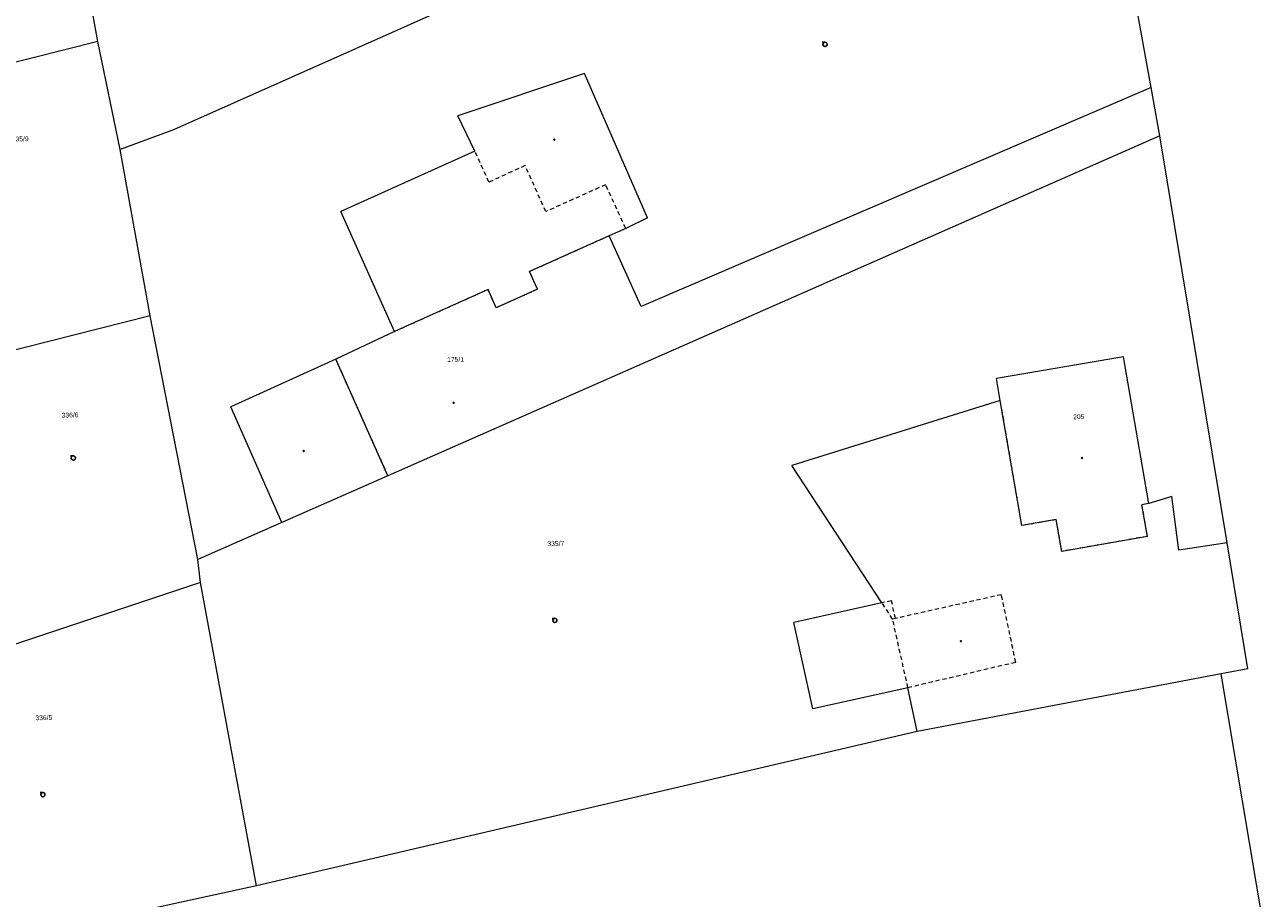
# Model space of a CAD drawing. Header units: millimetres. Extents: x -211955 to 157391, y -241491 to 94238.
# Tile 134 of 138: x -27614 to 58906, y -25766 to 35654. Entities that reach past the tile are written whole.
import ezdxf

# ---------------------------------------------------------------- set-up
doc = ezdxf.new("R2010")
doc.units = ezdxf.units.MM
doc.linetypes.add('Cerchovana_1', pattern=[500, 300, -100, 0, -100])
doc.layers.add('XR$1$PODKLAD_1', color=7, linetype='Continuous', lineweight=25)

# ---------------------------------------------------------------- blocks, each defined once
blk = doc.blocks.new('3$0400')
at = {"layer": 'XR$1$PODKLAD_1', "color": 7, "lineweight": 25}
blk.add_lwpolyline([(0, 0), (-380, 100), (-650, 370), (-750, 740), (-650, 1110), (-380, 1380), (-10, 1480), (360, 1380), (630, 1110), (730, 730), (630, 350), (360, 80), (-20, -20), (980, -20)], dxfattribs=at)
blk = doc.blocks.new('4$0200')
at = {"layer": 'XR$1$PODKLAD_1', "color": 7, "lineweight": 25}
blk.add_lwpolyline([(90, 150), (180, 0), (90, -150), (-90, -150), (-180, 0), (-90, 150), (90, 150)], close=True, dxfattribs=at)
blk = doc.blocks.new('$280')
at = {"layer": 'XR$1$PODKLAD_1', "color": 7, "lineweight": 25}
blk.add_lwpolyline([(0, 170), (100, 150), (150, 60), (170, 0), (150, -90), (70, -160), (0, -170), (-90, -140), (-150, -80), (-170, 0), (-150, 90), (-70, 160), (0, 170)], close=True, dxfattribs=at)

msp = doc.modelspace()

# ---------------------------------------------------------------- linework, layer by layer
at = {"layer": 'XR$1$PODKLAD_1', "color": 126, "linetype": 'Continuous', "lineweight": 13}
for p, q in [((45592.294, 56209.569), (-17146.316, 28255.263)), ((-22469.242, 34477.63), (-25328.907, 50462.802)), ((51581.713, 31227.862), (48902.166, 45977.05)), ((-22469.242, 34477.63), (-38515.442, 30426.129)), ((-20903.817, 26873.458), (-22469.242, 34477.63)), ((11755.568, 32229.439), (2845.845, 29231.835)), ((16173.895, 22073.905), (11755.568, 32229.439)), ((51581.713, 31227.862), (15725.366, 15841.151)), ((51581.713, 31227.862), (15725.366, 15841.151)), ((52194.257, 27841.76), (51581.713, 31227.862)), ((52194.257, 27841.76), (51581.713, 31227.862)), ((4036.32, 26760.06), (2845.845, 29231.835)), ((-17146.316, 28255.263), (-20903.817, 26873.458)), ((52194.257, 27841.76), (-2070.291, 3934.772)), ((52194.257, 27841.76), (-2070.291, 3934.772)), ((56911.888, -781.959), (52194.257, 27841.76)), ((-18798.796, 15181.2), (-20903.817, 26873.458)), ((4036.32, 26760.06), (-5373.329, 22519.929)), ((-1606.901, 14079.045), (-5373.329, 22519.929)), ((16173.895, 22073.905), (14641.624, 21326.413)), ((13483.889, 20808.099), (7883.454, 18291.131)), ((14641.624, 21326.413), (13483.889, 20808.099)), ((15725.366, 15841.151), (13483.889, 20808.099)), ((15725.366, 15841.151), (13483.889, 20808.099)), ((8443.702, 17054.393), (7883.454, 18291.131)), ((4963.272, 17029.729), (-1606.901, 14079.045)), ((5534.49, 15753.245), (4963.272, 17029.729)), ((8443.702, 17054.393), (5534.49, 15753.245)), ((-18798.796, 15181.2), (-34327.825, 11252.314)), ((-15441.055, -1952.196), (-18798.796, 15181.2)), ((-1606.901, 14079.045), (-5740.908, 12137.916)), ((-1606.901, 14079.045), (-5740.908, 12137.916)), ((-5740.908, 12137.916), (-13111.355, 8777.645)), ((-2070.291, 3934.772), (-5740.908, 12137.916)), ((49641.412, 12305.068), (40705.686, 10787.269)), ((49641.412, 12305.068), (40705.686, 10787.269)), ((51422.953, 1985.349), (49641.412, 12305.068)), ((51422.953, 1985.349), (49641.412, 12305.068)), ((40973.563, 9233.325), (40705.686, 10787.269)), ((40973.563, 9233.325), (40705.686, 10787.269)), ((-9522.903, 662.529), (-13111.355, 8777.645)), ((40973.563, 9233.325), (26330.33, 4665.796)), ((42487.957, 437.559), (40973.563, 9233.325)), ((32657.144, -4993.17), (26330.33, 4665.796)), ((-2070.291, 3934.772), (-9522.903, 662.529)), ((51422.953, 1985.349), (50934.8, 1903.451)), ((51318.944, -317.862), (50934.8, 1903.451)), ((53031.041, 2494.614), (51422.953, 1985.349)), ((53523.11, -1284.535), (53031.041, 2494.614)), ((-9522.903, 662.529), (-15441.055, -1952.196)), ((44908.481, 856.559), (42487.957, 437.559)), ((45302.866, -1374.508), (44908.481, 856.559)), ((51318.944, -317.862), (45302.866, -1374.508)), ((56911.888, -781.959), (53523.11, -1284.535)), ((58377.269, -9618.93), (56911.888, -781.959)), ((-15241.697, -3567.825), (-15441.055, -1952.196)), ((-15241.697, -3567.825), (-49285.904, -14909.262)), ((-11322.176, -24878.793), (-15241.697, -3567.825)), ((32657.144, -4993.17), (26448.908, -6374.586)), ((27796.928, -12443.593), (26448.908, -6374.586)), ((56505.366, -9974.567), (35137.578, -14025.509)), ((58377.269, -9618.93), (56505.366, -9974.567)), ((65354.474, -62864.972), (56505.366, -9974.567)), ((34482.832, -10960.528), (27796.928, -12443.593)), ((35137.578, -14025.509), (34482.832, -10960.528)), ((35137.578, -14025.509), (-11322.176, -24878.793)), ((-11322.176, -24878.793), (-56407.154, -34678.326))]:
    msp.add_line(p, q, dxfattribs=at)
at = {"layer": 'XR$1$PODKLAD_1', "color": 126, "linetype": 'Cerchovana_1', "lineweight": 13}
for p, q in [((5029.554, 24583.576), (4036.32, 26760.06)), ((7572.037, 25745.762), (5029.554, 24583.576)), ((9021.171, 22510.053), (7572.037, 25745.762)), ((13226.374, 24402.899), (9021.171, 22510.053)), ((14641.624, 21326.413), (13226.374, 24402.899)), ((13483.889, 20808.099), (7883.454, 18291.131)), ((8443.702, 17054.393), (7883.454, 18291.131)), ((4963.272, 17029.729), (-1606.901, 14079.045)), ((5534.49, 15753.245), (4963.272, 17029.729)), ((8443.702, 17054.393), (5534.49, 15753.245)), ((-2070.291, 3934.772), (-5740.908, 12137.916)), ((42487.957, 437.559), (40973.563, 9233.325)), ((51422.953, 1985.349), (50934.8, 1903.451)), ((51318.944, -317.862), (50934.8, 1903.451)), ((44908.481, 856.559), (42487.957, 437.559)), ((45302.866, -1374.508), (44908.481, 856.559)), ((51318.944, -317.862), (45302.866, -1374.508)), ((33323.783, -4846.911), (32657.144, -4993.17)), ((33405.146, -6135.314), (32657.144, -4993.17)), ((33604.114, -6090.461), (33323.783, -4846.911)), ((41055.656, -4418.717), (33604.114, -6090.461)), ((42061.66, -9175.655), (41055.656, -4418.717)), ((33604.114, -6090.461), (33405.146, -6135.314)), ((34482.832, -10960.528), (33405.146, -6135.314)), ((42061.66, -9175.655), (34482.832, -10960.528))]:
    msp.add_line(p, q, dxfattribs=at)

# ---------------------------------------------------------------- block references
at = {"layer": 'XR$1$PODKLAD_1', "color": 7, "linetype": 'Continuous', "lineweight": 25, "xscale": 0.2, "yscale": 0.2, "rotation": 181.3937829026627}
for name, p in [('3$0400', (28647.503, 34410.959)), ('4$0200', (9618.366, 27566.075)), ('$280', (2546.201, 9068.581)), ('3$0400', (-24190.947, 5337.131)), ('4$0200', (-7994.524, 5681.189)), ('$280', (46713.568, 5191.748)), ('3$0400', (9656.846, -6082.945)), ('4$0200', (38204.358, -7689.039)), ('3$0400', (-26336.103, -18322.047))]:
    msp.add_blockref(name, p, dxfattribs=at)

# ---------------------------------------------------------------- texts
at = {"layer": 'XR$1$PODKLAD_1', "color": 126, "linetype": 'Continuous', "lineweight": 35, "char_height": 340, "attachment_point": 8, "rotation": 1.3937829}
for s, insert, width in [('\\W0.91;335/9', (-27919.811, 27445.639), 1530.9338), ('\\W0.91;175/1', (2686.265, 11945.506), 1530.9338), ('\\W0.91;336/6', (-24416.638, 8035.106), 1530.9338), ('\\W0.91;205', (46497.143, 7919.957), 941.16797), ('\\W0.91;335/7', (9733.158, -996.917), 1530.9338), ('\\W0.91;336/5', (-26259.791, -13236.02), 1530.9338)]:
    msp.add_mtext(s, dxfattribs=dict(at, insert=insert, width=width))

doc.saveas('drawing.dxf')
